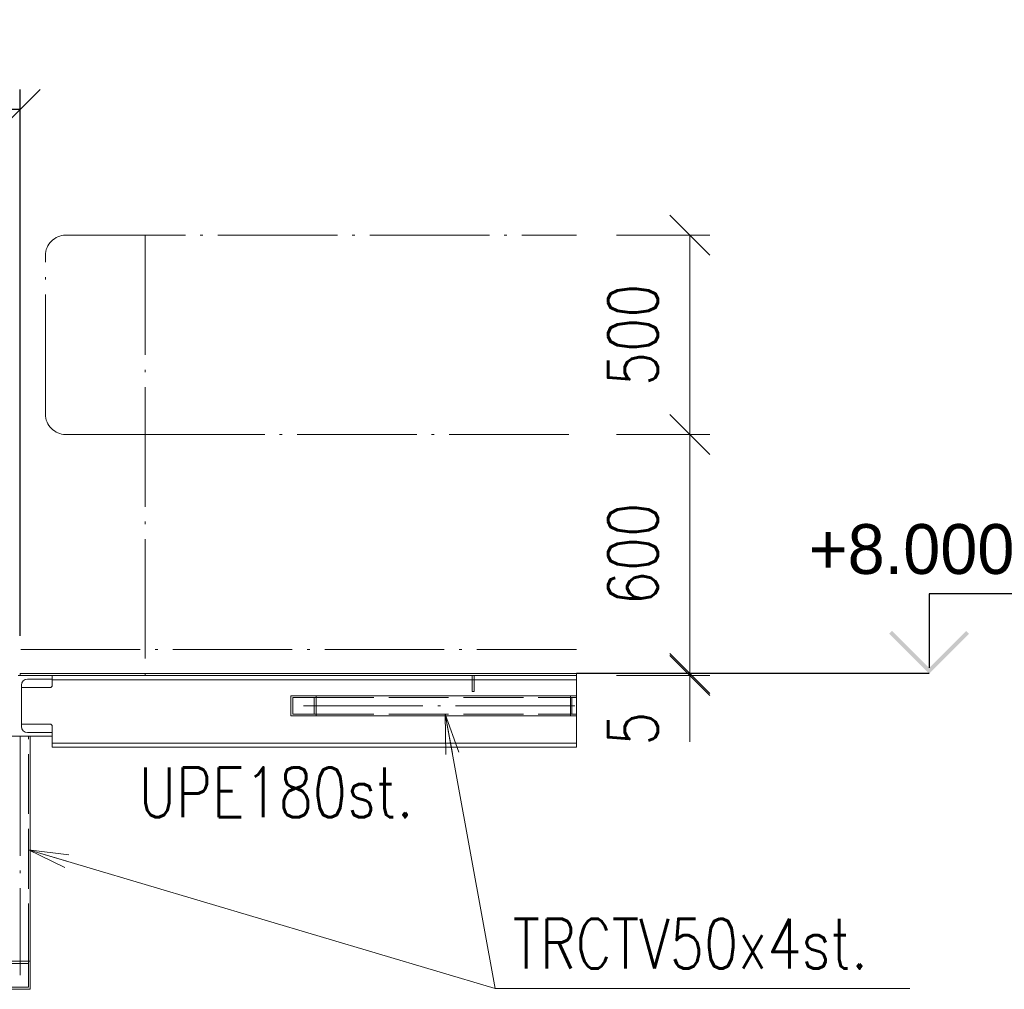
# Paper-space layout 'Layout1' of a CAD drawing. Extents: x -2 to 1243, y -36 to 596.
# Tile 40 of 132: x 535 to 585, y 204 to 253. Entities that reach past the tile are written whole.
import ezdxf

# ---------------------------------------------------------------- set-up
doc = ezdxf.new("R2010")
doc.units = 0
doc.linetypes.add('ACAD_ISO02W100', pattern=[15, 12, -3])
doc.linetypes.add('ACAD_ISO04W100', pattern=[30.5, 24, -3, 0.5, -3])
doc.layers.get('0').update_dxf_attribs({"linetype": 'CONTINUOUS'})
doc.layers.get('DEFPOINTS').update_dxf_attribs({"color": 132, "linetype": 'CONTINUOUS'})
doc.layers.add('AS_INS_ON', color=7, linetype='CONTINUOUS')
for name, color, linetype, lineweight in [('SS_1.ET-HALA_TaO-LAVKA_+8.000m', 9, 'CONTINUOUS', 13), ('SS_1.ET-HALA_TaO-LAVKA_+8.000m-PLECH', 9, 'CONTINUOUS', 13), ('SS_1.ET-HALA_TaO-LAVKA_+8.000m-PLECH-VYZTUHA', 9, 'CONTINUOUS', 13), ('SS_1.ET-HALA_TaO-LAVKA_+8.000m-ZABRADLI', 9, 'CONTINUOUS', 13), ('SS_2.ET-HALA_TaO-SCHODISTE', 180, 'CONTINUOUS', 50), ('SS_KOTY', 3, 'CONTINUOUS', 25), ('SS_STAV.OK-KOTY', 251, 'CONTINUOUS', 13), ('SS_STAV.OK-POPIS_PROFILU', 9, 'CONTINUOUS', 13)]:
    doc.layers.add(name, color=color, linetype=linetype, lineweight=lineweight)
doc.styles.add('ROMANS', font='romans.shx', dxfattribs={"width": 0.8})
doc.styles.add('romans.shx', font='romans.shx', dxfattribs={"height": 5})
doc.linetypes.add('ZIGZAG', pattern='A,0.00254,-5.08,[131,ltypeshp.shx,S=5.08,R=0,X=-5.08,Y=0],-10.16,[131,ltypeshp.shx,S=5.08,R=180,X=5.08,Y=0],-5.08', length=20.32254)
doc.dimstyles.new('A-1_(2.5)_50AS', dxfattribs={"dimtxt": 2.5, "dimasz": 2, "dimexe": 1, "dimexo": 2, "dimgap": 0, "dimtad": 0, "dimdec": 1, "dimlfac": 50, "dimrnd": 1, "dimtxsty": 'ROMANS', "dimblk1": 'OBLIQUE', "dimblk2": 'OBLIQUE', "dimsah": 1, "dimcen": 2, "dimclrd": 256, "dimclre": 256, "dimclrt": 256, "dimadec": 1, "dimazin": 2, "dimtfac": 0.714286, "dimtdec": 1, "dimtmove": 0, "dimatfit": 3, "dimldrblk": 'OPEN', "dimfxl": 1, "dimtvp": 1.142857, "dimtfill": 1, "dimtolj": 1, "dimlwd": -1, "dimlwe": -1, "dimarcsym": 0})

# ---------------------------------------------------------------- blocks, each defined once
blk = doc.blocks.new('_Oblique')
at = {"color": 0, "linetype": 'ByBlock', "lineweight": -2}
blk.add_line((-0.5, -0.5), (0.5, 0.5), dxfattribs=at)
blk = doc.blocks.new('*D42')
at = {"layer": 'DEFPOINTS', "color": 0, "transparency": 16777216}
for p in [(535.342, 248.601), (504.942, 220.282, 8785), (535.342, 220.182, 8767)]:
    blk.add_point(p, dxfattribs=at)
at = {"layer": 'SS_KOTY', "transparency": 16777216}
for p, q in [((504.942, 222.282), (504.942, 249.601)), ((535.342, 222.182), (535.342, 249.601)), ((504.942, 248.601), (535.342, 248.601))]:
    blk.add_line(p, q, dxfattribs=at)
at = {"layer": 'SS_KOTY', "transparency": 16777216, "xscale": 2, "yscale": 2, "zscale": 2, "rotation": 180}
blk.add_blockref('_Oblique', (504.942, 248.601), dxfattribs=at)
at = {"layer": 'SS_KOTY', "transparency": 16777216, "xscale": 2, "yscale": 2, "zscale": 2}
blk.add_blockref('_Oblique', (535.342, 248.601), dxfattribs=at)
at = {"layer": 'SS_KOTY', "transparency": 16777216, "insert": (520.142, 251.458), "char_height": 2.5, "attachment_point": 5, "style": 'ROMANS', "bg_fill": 3, "box_fill_scale": 1.1, "bg_fill_color": 256, "bg_fill_true_color": 13158600, "bg_fill_transparency": 0}
blk.add_mtext('\\A1;1520', dxfattribs=at)
blk = doc.blocks.new('_OPEN')
at = {"color": 0, "linetype": 'ByBlock'}
for p, q in [((-1, 0.167), (0, 0)), ((0, 0), (-1, -0.167)), ((0, 0), (-1, 0))]:
    blk.add_line(p, q, dxfattribs=at)
blk = doc.blocks.new('*D54')
at = {"layer": 'DEFPOINTS', "color": 0, "transparency": 16777216}
for p in [(563.246, 242.282, 8766.555), (563.246, 232.282, 8766.555), (568.934, 232.282)]:
    blk.add_point(p, dxfattribs=at)
at = {"layer": 'SS_STAV.OK-KOTY', "transparency": 16777216}
for p, q in [((565.246, 242.282), (569.934, 242.282)), ((568.934, 242.282), (568.934, 232.282)), ((565.246, 232.282), (569.934, 232.282))]:
    blk.add_line(p, q, dxfattribs=at)
at = {"layer": 'SS_STAV.OK-KOTY', "transparency": 16777216, "xscale": 2, "yscale": 2, "zscale": 2}
for p, rotation in [((568.934, 242.282), 90), ((568.934, 232.282), 270)]:
    blk.add_blockref('_Oblique', p, dxfattribs=dict(at, rotation=rotation))
at = {"layer": 'SS_STAV.OK-KOTY', "transparency": 16777216, "insert": (566.077, 237.282), "char_height": 2.5, "attachment_point": 5, "rotation": 90, "style": 'ROMANS', "bg_fill": 3, "box_fill_scale": 1.1, "bg_fill_color": 256, "bg_fill_true_color": 13158600, "bg_fill_transparency": 0}
blk.add_mtext('\\A1;500', dxfattribs=at)
blk = doc.blocks.new('*D55')
at = {"layer": 'DEFPOINTS', "color": 0, "transparency": 16777216}
for p in [(563.246, 232.282, 8766.555), (563.246, 220.282, 8785), (568.934, 220.282)]:
    blk.add_point(p, dxfattribs=at)
at = {"layer": 'SS_STAV.OK-KOTY', "transparency": 16777216}
for p, q in [((565.246, 232.282), (569.934, 232.282)), ((568.934, 232.282), (568.934, 220.282)), ((565.246, 220.282), (569.934, 220.282))]:
    blk.add_line(p, q, dxfattribs=at)
at = {"layer": 'SS_STAV.OK-KOTY', "transparency": 16777216, "xscale": 2, "yscale": 2, "zscale": 2}
for p, rotation in [((568.934, 232.282), 90), ((568.934, 220.282), 270)]:
    blk.add_blockref('_Oblique', p, dxfattribs=dict(at, rotation=rotation))
at = {"layer": 'SS_STAV.OK-KOTY', "transparency": 16777216, "insert": (566.077, 226.282), "char_height": 2.5, "attachment_point": 5, "rotation": 90, "style": 'ROMANS', "bg_fill": 3, "box_fill_scale": 1.1, "bg_fill_color": 256, "bg_fill_true_color": 13158600, "bg_fill_transparency": 0}
blk.add_mtext('\\A1;600', dxfattribs=at)
blk = doc.blocks.new('*D56')
at = {"layer": 'DEFPOINTS', "color": 0, "transparency": 16777216}
for p in [(563.246, 220.282, 8785), (563.246, 220.182, 8785), (568.934, 220.182)]:
    blk.add_point(p, dxfattribs=at)
at = {"layer": 'SS_STAV.OK-KOTY', "transparency": 16777216}
for p, q in [((565.246, 220.282), (569.934, 220.282)), ((565.246, 220.182), (569.934, 220.182)), ((568.934, 220.282), (568.934, 220.182)), ((568.934, 220.182), (568.934, 216.849))]:
    blk.add_line(p, q, dxfattribs=at)
at = {"layer": 'SS_STAV.OK-KOTY', "transparency": 16777216, "xscale": 2, "yscale": 2, "zscale": 2}
for p, rotation in [((568.934, 220.282), 90), ((568.934, 220.182), 270)]:
    blk.add_blockref('_Oblique', p, dxfattribs=dict(at, rotation=rotation))
at = {"layer": 'SS_STAV.OK-KOTY', "transparency": 16777216, "insert": (566.077, 217.515), "char_height": 2.5, "attachment_point": 5, "rotation": 90, "style": 'ROMANS', "bg_fill": 3, "box_fill_scale": 1.1, "bg_fill_color": 256, "bg_fill_true_color": 13158600, "bg_fill_transparency": 0}
blk.add_mtext('\\A1;5', dxfattribs=at)

psp = doc.layouts.get("Layout1")

# ---------------------------------------------------------------- hatches: boundary and pattern name
at = {"layer": 'AS_INS_ON'}
psp.add_hatch(color=9, dxfattribs=at).paths.add_polyline_path([(579.0759, 222.4234), (578.9345, 222.282), (580.9345, 220.282), (582.9345, 222.282), (582.793, 222.4234), (580.9345, 220.5648)])

# ---------------------------------------------------------------- linework, layer by layer
at = {"layer": 'AS_INS_ON', "color": 9}
for p, q in [((586.9345, 224.282, 8785), (580.9345, 224.282, 8785)), ((580.9345, 224.282, 8785), (580.9345, 220.5648, 8785))]:
    psp.add_line(p, q, dxfattribs=at)
at = {"layer": 'SS_1.ET-HALA_TaO-LAVKA_+8.000m', "color": 5, "linetype": 'Continuous', "ltscale": 0.25}
for p, q in [((536.9423, 220.182), (536.9423, 220.002)), ((536.9423, 220.002), (536.9423, 219.682)), ((558.0123, 219.972), (536.9423, 219.972)), ((535.4023, 217.622), (535.4023, 219.702)), ((536.8423, 219.582), (535.4023, 219.582)), ((548.9054, 219.162), (549.0073, 219.162)), ((548.9054, 219.162), (548.9054, 218.162)), ((549.0073, 219.162), (550.1791, 219.162)), ((549.0073, 219.082), (550.0772, 219.082)), ((549.0073, 219.082), (549.0073, 218.242)), ((550.0772, 219.082), (550.0772, 218.242)), ((550.1791, 219.162), (550.1791, 218.162)), ((550.1791, 218.162), (548.9054, 218.162)), ((550.0772, 218.242), (549.0073, 218.242)), ((535.4023, 217.742), (536.8423, 217.742)), ((536.9423, 217.642), (536.9423, 217.322)), ((533.7423, 217.142), (536.9423, 217.142)), ((536.9423, 217.322), (535.7023, 217.322)), ((535.8423, 205.8491), (535.8423, 217.1419)), ((536.9423, 217.322), (536.9423, 217.142)), ((536.9423, 217.142), (536.9423, 216.582)), ((534.8423, 205.8491), (535.8423, 205.8491)), ((534.9223, 205.7359), (535.7623, 205.7359)), ((535.7623, 205.7359), (535.7623, 204.548)), ((535.8423, 204.4349), (535.8423, 205.8491)), ((534.9223, 204.548), (535.7623, 204.548)), ((534.8423, 204.4349), (535.8423, 204.4349))]:
    psp.add_line(p, q, dxfattribs=at)
at = {"layer": 'SS_1.ET-HALA_TaO-LAVKA_+8.000m', "color": 9, "linetype": 'ACAD_ISO02W100', "ltscale": 0.25}
for p, q in [((558.1123, 219.972), (558.0123, 219.972)), ((562.9397, 219.162), (562.9397, 218.162)), ((535.7623, 205.7359), (535.7623, 217.1419))]:
    psp.add_line(p, q, dxfattribs=at)
at = {"layer": 'SS_1.ET-HALA_TaO-LAVKA_+8.000m', "color": 9, "linetype": 'ACAD_ISO04W100', "ltscale": 0.25}
psp.add_line((535.3423, 217.142), (535.3423, 205.142), dxfattribs=at)
at = {"layer": 'SS_1.ET-HALA_TaO-LAVKA_+8.000m', "color": 5, "linetype": 'Continuous', "ltscale": 0.25, "extrusion": (-1.83697e-16, 6.12323e-17, -1)}
for centre, start, end in [((-536.8423, 219.682), 180, 270), ((-536.8423, 217.642), 90, 180)]:
    psp.add_arc(centre, 0.1, start, end, dxfattribs=at)
at = {"layer": 'SS_1.ET-HALA_TaO-LAVKA_+8.000m', "color": 5, "linetype": 'Continuous', "ltscale": 0.25, "extrusion": (1.21082e-13, 5.02912e-14, -1)}
psp.add_arc((-535.7023, 217.622), 0.3, 270, 0, dxfattribs=at)
at = {"layer": 'SS_1.ET-HALA_TaO-LAVKA_+8.000m-PLECH-VYZTUHA', "color": 5, "linetype": 'Continuous', "ltscale": 0.25}
for p, q in [((558.0123, 220.182), (558.0123, 219.382)), ((558.1123, 219.382), (558.1123, 220.182)), ((558.0123, 219.382), (558.1123, 219.382))]:
    psp.add_line(p, q, dxfattribs=at)
at = {"layer": 'SS_1.ET-HALA_TaO-LAVKA_+8.000m-ZABRADLI', "color": 9, "linetype": 'ACAD_ISO04W100', "ltscale": 0.25}
for p, q in [((541.6023, 242.282), (541.6023, 220.182)), ((536.6023, 233.302), (536.6023, 241.262)), ((541.6023, 232.282), (537.6223, 232.282))]:
    psp.add_line(p, q, dxfattribs=at)
at = {"layer": 'SS_1.ET-HALA_TaO-LAVKA_+8.000m-ZABRADLI', "color": 9, "linetype": 'ACAD_ISO04W100', "ltscale": 0.25, "extrusion": (-1.83697e-16, 6.12323e-17, -1)}
for centre, start, end in [((-537.6223, 241.262), 0, 90), ((-537.6223, 233.302), 270, 0)]:
    psp.add_arc(centre, 1.02, start, end, dxfattribs=at)
at = {"layer": 'SS_STAV.OK-POPIS_PROFILU', "color": 0, "linetype": 'ByBlock'}
for p, q in [((556.6905, 216.2146), (556.6618, 218.242)), ((556.6618, 218.242), (557.3465, 216.3335)), ((556.6618, 218.242), (557.0185, 216.274)), ((537.5841, 210.5491), (535.7623, 211.4389)), ((535.7623, 211.4389), (537.7743, 211.188)), ((535.7623, 211.4389), (537.6792, 210.8685))]:
    psp.add_line(p, q, dxfattribs=at)
at = {"layer": 'SS_STAV.OK-POPIS_PROFILU', "color": 9}
psp.add_lwpolyline([(535.7623, 211.4389), (559.1566, 204.4778), (579.9661, 204.4778)], dxfattribs=at)

# ---------------------------------------------------------------- texts
at = {"layer": 'AS_INS_ON', "color": 9}
psp.add_text('+8.000', height=2.5, dxfattribs=at).set_placement((574.8925, 225.282))
at = {"layer": 'SS_STAV.OK-POPIS_PROFILU', "color": 9, "style": 'romans.shx', "width": 0.8}
for s, p in [('UPE180st.', (541.2755, 213.072)), ('TRCTV50x4st.', (560.041, 205.4778)), ('TRCTV50x4st.', (560.041, 205.4778))]:
    psp.add_text(s, height=2.5, dxfattribs=at).set_placement(p)

# ---------------------------------------------------------------- dimensions: what is measured, and where the dimension line sits
at = {"layer": 'SS_KOTY'}
dim = psp.add_linear_dim(base=(535.3423, 248.6008), p1=(504.9423, 220.282, 8785), p2=(535.3423, 220.182, 8767), dimstyle='A-1_(2.5)_50AS', override={"dimtmove": 1}, dxfattribs=at)
dim.commit()
dim.dimension.update_dxf_attribs({"geometry": '*D42', "text_midpoint": (520.1423, 251.4579)})
at = {"layer": 'SS_STAV.OK-KOTY'}
dim = psp.add_linear_dim(base=(568.9345, 232.282), p1=(563.2463, 242.282, 8766.555), p2=(563.2463, 232.282, 8766.555), angle=90, dimstyle='A-1_(2.5)_50AS', dxfattribs=at)
dim.commit()
dim.dimension.update_dxf_attribs({"geometry": '*D54', "text_midpoint": (566.0773, 237.282)})

# ---------------------------------------------------------------- next in the draw order: linework, layer by layer
at = {"layer": 'SS_1.ET-HALA_TaO-LAVKA_+8.000m', "color": 5, "linetype": 'Continuous', "ltscale": 0.25}
for p, q in [((536.9423, 220.182), (535.2423, 220.182)), ((535.7023, 220.002), (536.9423, 220.002))]:
    psp.add_line(p, q, dxfattribs=at)
at = {"layer": 'SS_1.ET-HALA_TaO-LAVKA_+8.000m', "color": 5, "linetype": 'Continuous', "ltscale": 0.25, "extrusion": (1.21082e-13, -5.01688e-14, -1)}
psp.add_arc((-535.7023, 219.702), 0.3, 0, 90, dxfattribs=at)
at = {"layer": 'SS_1.ET-HALA_TaO-LAVKA_+8.000m-PLECH', "color": 5, "linetype": 'Continuous', "ltscale": 0.25}
psp.add_line((535.3423, 220.282), (535.3423, 220.182), dxfattribs=at)
at = {"layer": 'SS_1.ET-HALA_TaO-LAVKA_+8.000m-ZABRADLI', "color": 9, "linetype": 'ACAD_ISO04W100', "ltscale": 0.25}
psp.add_line((537.6223, 242.282), (563.2463, 242.282), dxfattribs=at)
at = {"layer": 'SS_2.ET-HALA_TaO-SCHODISTE', "color": 7, "linetype": 'ACAD_ISO04W100', "ltscale": 0.25}
psp.add_line((504.9423, 220.182), (535.3423, 220.182), dxfattribs=at)

# ---------------------------------------------------------------- next in the draw order: dimensions: what is measured, and where the dimension line sits
at = {"layer": 'SS_STAV.OK-KOTY'}
dim = psp.add_linear_dim(base=(568.9345, 220.282), p1=(563.2463, 232.282, 8766.555), p2=(563.2463, 220.282, 8785), angle=90, dimstyle='A-1_(2.5)_50AS', override={"dimtmove": 1}, dxfattribs=at)
dim.commit()
dim.dimension.update_dxf_attribs({"geometry": '*D55', "text_midpoint": (566.0773, 226.282)})

# ---------------------------------------------------------------- next in the draw order: linework, layer by layer
at = {"layer": 'SS_1.ET-HALA_TaO-LAVKA_+8.000m-ZABRADLI', "color": 9, "linetype": 'ACAD_ISO04W100', "ltscale": 0.25}
psp.add_line((541.6023, 232.282), (563.2463, 232.282), dxfattribs=at)

# ---------------------------------------------------------------- next in the draw order: dimensions: what is measured, and where the dimension line sits
at = {"layer": 'SS_STAV.OK-KOTY'}
dim = psp.add_linear_dim(base=(568.9345, 220.182), p1=(563.2463, 220.282, 8785), p2=(563.2463, 220.182, 8785), angle=90, dimstyle='A-1_(2.5)_50AS', override={"dimtmove": 0}, dxfattribs=at)
dim.commit()
dim.dimension.update_dxf_attribs({"geometry": '*D56', "text_midpoint": (566.0773, 217.5153)})

# ---------------------------------------------------------------- next in the draw order: linework, layer by layer
at = {"layer": 'AS_INS_ON', "color": 9}
psp.add_line((580.9345, 220.282), (563.2503, 220.282), dxfattribs=at)
at = {"layer": 'SS_1.ET-HALA_TaO-LAVKA_+8.000m', "color": 9, "linetype": 'ACAD_ISO04W100', "ltscale": 0.25}
for p, q in [((535.3423, 220.182), (563.2463, 220.182)), ((549.5423, 218.662), (563.2463, 218.662))]:
    psp.add_line(p, q, dxfattribs=at)
at = {"layer": 'SS_1.ET-HALA_TaO-LAVKA_+8.000m', "color": 5, "linetype": 'Continuous', "ltscale": 0.25}
for p, q in [((563.2463, 219.972), (558.1123, 219.972)), ((550.1791, 219.162), (563.2463, 219.162)), ((563.2463, 218.162), (550.1791, 218.162)), ((563.2463, 216.792), (536.9423, 216.792)), ((536.9423, 216.582), (563.2463, 216.582))]:
    psp.add_line(p, q, dxfattribs=at)
at = {"layer": 'SS_1.ET-HALA_TaO-LAVKA_+8.000m', "color": 9, "linetype": 'ZIGZAG', "ltscale": 0.25}
for p, q in [((563.2463, 219.162), (563.2463, 220.182)), ((563.2463, 218.162), (563.2463, 219.162)), ((563.2463, 216.582), (563.2463, 218.162))]:
    psp.add_line(p, q, dxfattribs=at)
at = {"layer": 'SS_1.ET-HALA_TaO-LAVKA_+8.000m', "color": 9, "linetype": 'ACAD_ISO02W100', "ltscale": 0.25}
for p, q in [((550.0772, 219.082), (563.2463, 219.082)), ((563.0026, 218.242), (563.0026, 219.082)), ((550.0772, 218.242), (563.2463, 218.242))]:
    psp.add_line(p, q, dxfattribs=at)
at = {"layer": 'SS_1.ET-HALA_TaO-LAVKA_+8.000m-PLECH', "color": 5, "linetype": 'Continuous', "ltscale": 0.25}
for p, q in [((563.2463, 220.282), (535.3423, 220.282)), ((563.2463, 220.182), (536.9423, 220.182))]:
    psp.add_line(p, q, dxfattribs=at)
at = {"layer": 'SS_1.ET-HALA_TaO-LAVKA_+8.000m-PLECH', "color": 9, "linetype": 'ZIGZAG', "ltscale": 0.25}
psp.add_line((563.2463, 220.182), (563.2463, 220.282), dxfattribs=at)
at = {"layer": 'SS_1.ET-HALA_TaO-LAVKA_+8.000m-ZABRADLI', "color": 9, "linetype": 'ACAD_ISO04W100', "ltscale": 0.25}
psp.add_line((535.3623, 221.482), (563.2463, 221.482), dxfattribs=at)
at = {"layer": 'SS_STAV.OK-POPIS_PROFILU', "color": 9}
psp.add_lwpolyline([(556.6618, 218.242), (559.1566, 204.4778), (579.9661, 204.4778)], dxfattribs=at)

doc.saveas('drawing.dxf')
